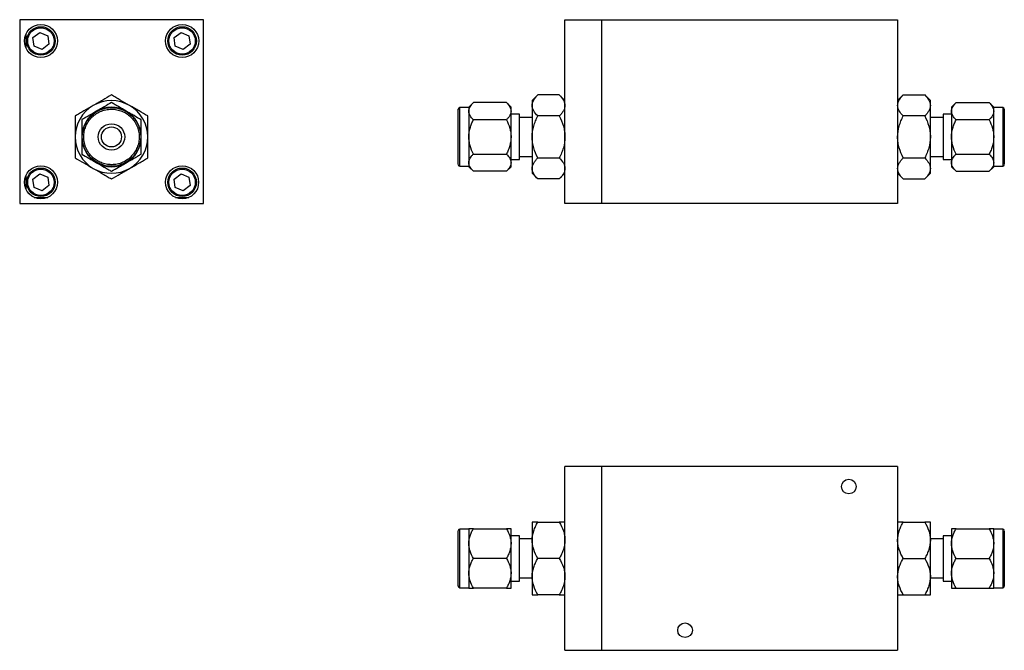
# Model space of a CAD drawing. Header units: inches. Extents: x 3.1 to 13.2, y 2.2 to 9.4.
# Tile 1 of 11: x 3.1 to 7.7, y 2.2 to 5.2. Entities that reach past the tile are written whole.
import ezdxf

# ---------------------------------------------------------------- set-up
doc = ezdxf.new("R2010")
doc.units = ezdxf.units.IN
doc.header["$MEASUREMENT"] = 0

msp = doc.modelspace()

# ---------------------------------------------------------------- linework, layer by layer
at = {"color": 7, "linetype": 'Continuous', "lineweight": 25}
for p, q in [((3.9572, 5.2261), (3.0877, 5.2261)), ((3.0877, 5.2261), (3.0877, 4.3566)), ((3.9572, 4.3566), (3.9572, 5.2261)), ((5.6688, 5.2261), (5.8438, 5.2261)), ((5.6688, 4.3566), (5.6688, 5.2261)), ((5.8438, 4.3566), (5.8438, 5.2261)), ((5.8438, 5.2261), (7.2438, 5.2261)), ((7.2438, 5.2261), (7.2438, 4.3566)), ((3.1161, 5.1559), (3.1161, 5.0953)), ((3.1506, 5.1412), (3.1829, 5.166)), ((3.156, 5.1008), (3.1506, 5.1412)), ((3.1829, 5.166), (3.2205, 5.1504)), ((3.2205, 5.1504), (3.2258, 5.1101)), ((3.8191, 5.1412), (3.8514, 5.166)), ((3.8245, 5.1008), (3.8191, 5.1412)), ((3.8514, 5.166), (3.889, 5.1504)), ((3.889, 5.1504), (3.8943, 5.1101)), ((3.1936, 5.0853), (3.156, 5.1008)), ((3.2258, 5.1101), (3.1936, 5.0853)), ((3.8621, 5.0853), (3.8245, 5.1008)), ((3.8943, 5.1101), (3.8621, 5.0853)), ((5.5404, 4.8701), (5.5138, 4.8435)), ((5.6422, 4.8701), (5.5404, 4.8701)), ((5.6688, 4.8435), (5.6422, 4.8701)), ((7.2704, 4.8701), (7.2438, 4.8435)), ((7.2704, 4.8701), (7.3722, 4.8701)), ((7.3988, 4.8435), (7.3722, 4.8701)), ((5.2138, 4.8104), (5.1713, 4.8104)), ((5.2356, 4.834), (5.2138, 4.8122)), ((5.2138, 4.8122), (5.2138, 4.7934)), ((5.3921, 4.834), (5.2356, 4.834)), ((5.4138, 4.8122), (5.3921, 4.834)), ((5.4138, 4.7934), (5.4138, 4.8122)), ((5.5138, 4.8435), (5.5138, 4.8205)), ((5.5138, 4.8205), (5.5138, 4.6716)), ((7.3988, 4.8205), (7.3988, 4.8435)), ((7.3988, 4.6716), (7.3988, 4.8205)), ((7.5206, 4.834), (7.4988, 4.8122)), ((7.4988, 4.8122), (7.4988, 4.7934)), ((7.5206, 4.834), (7.6771, 4.834)), ((7.6988, 4.8122), (7.6771, 4.834)), ((7.6988, 4.7934), (7.6988, 4.8122)), ((7.7413, 4.8104), (7.6988, 4.8104)), ((5.2138, 4.7934), (5.2138, 4.6716)), ((5.4138, 4.6716), (5.4138, 4.7934)), ((5.4538, 4.779), (5.4138, 4.779)), ((5.4538, 4.6179), (5.4538, 4.779)), ((5.5138, 4.7636), (5.4538, 4.7636)), ((5.6422, 4.7708), (5.5404, 4.7708)), ((7.3722, 4.7708), (7.2704, 4.7708)), ((7.4588, 4.7636), (7.3988, 4.7636)), ((7.4988, 4.779), (7.4588, 4.779)), ((7.4588, 4.779), (7.4588, 4.7253)), ((7.4988, 4.7934), (7.4988, 4.6716)), ((7.6988, 4.6716), (7.6988, 4.7934)), ((5.3921, 4.7528), (5.2356, 4.7528)), ((7.4588, 4.7253), (7.4588, 4.5643)), ((7.6771, 4.7528), (7.5206, 4.7528)), ((5.2138, 4.6716), (5.2138, 4.5498)), ((5.4138, 4.5498), (5.4138, 4.6716)), ((5.5138, 4.6716), (5.5138, 4.5228)), ((7.3988, 4.5228), (7.3988, 4.6716)), ((7.4988, 4.6716), (7.4988, 4.5498)), ((7.6988, 4.5498), (7.6988, 4.6716)), ((5.4538, 4.5643), (5.4538, 4.6179)), ((5.2356, 4.5904), (5.3921, 4.5904)), ((5.4538, 4.5796), (5.5138, 4.5796)), ((5.5404, 4.5724), (5.6422, 4.5724)), ((7.2704, 4.5724), (7.3722, 4.5724)), ((7.3988, 4.5796), (7.4588, 4.5796)), ((7.5206, 4.5904), (7.6771, 4.5904)), ((5.1713, 4.5329), (5.2138, 4.5329)), ((5.2138, 4.5498), (5.2138, 4.531)), ((5.2138, 4.531), (5.2356, 4.5092)), ((5.3921, 4.5092), (5.4138, 4.531)), ((5.4138, 4.5643), (5.4538, 4.5643)), ((5.4138, 4.531), (5.4138, 4.5498)), ((5.5138, 4.5228), (5.5138, 4.4997)), ((7.3988, 4.4997), (7.3988, 4.5228)), ((7.4588, 4.5643), (7.4988, 4.5643)), ((7.4988, 4.5498), (7.4988, 4.531)), ((7.4988, 4.531), (7.5206, 4.5092)), ((7.6771, 4.5092), (7.6988, 4.531)), ((7.6988, 4.531), (7.6988, 4.5498)), ((7.6988, 4.5329), (7.7413, 4.5329)), ((3.1161, 4.4874), (3.1161, 4.4268)), ((3.1506, 4.4727), (3.1829, 4.4975)), ((3.1829, 4.4975), (3.2205, 4.4819)), ((3.2205, 4.4819), (3.2258, 4.4416)), ((3.8191, 4.4727), (3.8514, 4.4975)), ((3.8514, 4.4975), (3.889, 4.4819)), ((3.889, 4.4819), (3.8943, 4.4416)), ((5.3921, 4.5092), (5.2356, 4.5092)), ((5.5138, 4.4997), (5.5404, 4.4732)), ((5.6422, 4.4732), (5.6688, 4.4997)), ((7.2438, 4.4997), (7.2704, 4.4732)), ((7.3722, 4.4732), (7.3988, 4.4997)), ((7.5206, 4.5092), (7.6771, 4.5092)), ((3.156, 4.4323), (3.1506, 4.4727)), ((3.1936, 4.4168), (3.156, 4.4323)), ((3.2258, 4.4416), (3.1936, 4.4168)), ((3.8245, 4.4323), (3.8191, 4.4727)), ((3.8621, 4.4168), (3.8245, 4.4323)), ((3.8943, 4.4416), (3.8621, 4.4168)), ((5.6422, 4.4732), (5.5404, 4.4732)), ((7.2704, 4.4732), (7.3722, 4.4732)), ((3.1563, 4.3857), (3.2202, 4.3857)), ((3.8248, 4.3857), (3.8887, 4.3857)), ((3.0877, 4.3566), (3.9572, 4.3566)), ((5.8438, 4.3566), (5.6688, 4.3566)), ((7.2438, 4.3566), (5.8438, 4.3566)), ((5.8438, 3.1132), (5.6688, 3.1132)), ((5.6688, 2.2437), (5.6688, 3.1132)), ((5.8438, 2.2437), (5.8438, 3.1132)), ((7.2438, 3.1132), (5.8438, 3.1132)), ((7.2438, 3.1132), (7.2438, 2.2437)), ((5.5138, 2.8501), (5.5138, 2.7642)), ((5.5404, 2.8501), (5.6422, 2.8501)), ((7.2704, 2.8501), (7.3722, 2.8501)), ((7.3988, 2.7642), (7.3988, 2.8501)), ((5.2138, 2.817), (5.1713, 2.817)), ((5.2138, 2.8189), (5.2138, 2.7485)), ((5.2356, 2.8189), (5.3921, 2.8189)), ((5.4138, 2.7485), (5.4138, 2.8189)), ((7.4988, 2.8189), (7.4988, 2.7485)), ((7.5206, 2.8189), (7.6771, 2.8189)), ((7.6988, 2.7485), (7.6988, 2.8189)), ((7.7413, 2.817), (7.6988, 2.817)), ((5.4538, 2.7856), (5.4138, 2.7856)), ((5.4538, 2.7712), (5.4538, 2.7856)), ((5.4538, 2.5709), (5.4538, 2.7712)), ((5.5138, 2.7702), (5.4538, 2.7702)), ((5.5138, 2.7642), (5.5138, 2.5923)), ((7.4588, 2.7702), (7.3988, 2.7702)), ((7.3988, 2.5923), (7.3988, 2.7642)), ((7.4988, 2.7856), (7.4588, 2.7856)), ((7.4588, 2.7856), (7.4588, 2.5709)), ((5.2138, 2.7485), (5.2138, 2.6079)), ((5.4138, 2.6079), (5.4138, 2.7485)), ((7.4988, 2.7485), (7.4988, 2.6079)), ((7.6988, 2.6079), (7.6988, 2.7485)), ((5.3921, 2.6782), (5.2356, 2.6782)), ((5.6422, 2.6782), (5.5404, 2.6782)), ((7.2704, 2.6782), (7.3722, 2.6782)), ((7.5206, 2.6782), (7.6771, 2.6782)), ((5.2138, 2.6079), (5.2138, 2.5376)), ((5.4138, 2.5376), (5.4138, 2.6079)), ((5.4138, 2.5709), (5.4538, 2.5709)), ((5.4538, 2.5862), (5.5138, 2.5862)), ((5.5138, 2.5923), (5.5138, 2.5064)), ((7.3988, 2.5064), (7.3988, 2.5923)), ((7.3988, 2.5862), (7.4588, 2.5862)), ((7.4588, 2.5709), (7.4988, 2.5709)), ((7.4988, 2.6079), (7.4988, 2.5376)), ((7.6988, 2.5376), (7.6988, 2.6079)), ((5.1713, 2.5395), (5.2138, 2.5395)), ((5.3921, 2.5376), (5.2356, 2.5376)), ((7.5206, 2.5376), (7.6771, 2.5376)), ((7.6988, 2.5395), (7.7413, 2.5395)), ((5.6422, 2.5064), (5.5404, 2.5064)), ((7.2704, 2.5064), (7.3722, 2.5064)), ((5.6688, 2.2437), (5.8438, 2.2437)), ((5.8438, 2.2437), (7.2438, 2.2437))]:
    msp.add_line(p, q, dxfattribs=at)
at = {"color": 8, "linetype": 'Continuous', "lineweight": 25}
for p, q in [((5.1713, 4.6022), (5.1713, 4.8104)), ((7.7413, 4.8104), (7.7413, 4.741)), ((7.7413, 4.741), (7.7413, 4.5329)), ((5.1713, 4.5329), (5.1713, 4.6022)), ((5.1713, 2.7984), (5.1713, 2.817)), ((5.1713, 2.5395), (5.1713, 2.7984)), ((7.7413, 2.817), (7.7413, 2.5395))]:
    msp.add_line(p, q, dxfattribs=at)
at = {"color": 7, "linetype": 'Continuous', "lineweight": 25}
for centre, radius in [((3.1882, 5.1256), 0.0783), ((3.1882, 5.1256), 0.0675), ((3.1882, 5.1256), 0.0625), ((3.8567, 5.1256), 0.0783), ((3.8567, 5.1256), 0.0675), ((3.8567, 5.1256), 0.0625), ((3.5222, 4.6716), 0.1388), ((3.5222, 4.6716), 0.0625), ((3.5222, 4.6716), 0.0475), ((3.1882, 4.4571), 0.0782), ((3.1882, 4.4571), 0.0675), ((3.8567, 4.4571), 0.0782), ((3.8567, 4.4571), 0.0675), ((3.1882, 4.4571), 0.0625), ((3.8567, 4.4571), 0.0625), ((7.0128, 3.0182), 0.0347), ((6.2373, 2.3387), 0.0347)]:
    msp.add_circle(centre, radius, dxfattribs=at)
for centre, radius, start, end in [((3.5222, 4.6716), 0.1719, 120, 180), ((3.5222, 4.6716), 0.1719, 60, 120), ((3.5222, 4.6716), 0.1406, 60, 120), ((3.5222, 4.6716), 0.1719, 0, 60), ((5.1713, 4.8029), 0.0075, 90, 180), ((7.7413, 4.8029), 0.0075, 0, 90), ((3.5222, 4.6716), 0.1406, 120, 180), ((3.5222, 4.6716), 0.1406, 0, 60), ((3.5222, 4.6716), 0.1719, 180, 240), ((3.5222, 4.6716), 0.1406, 180, 240), ((3.5222, 4.6716), 0.1406, 300, 0), ((3.5222, 4.6716), 0.1719, 300, 0), ((3.5222, 4.6716), 0.1719, 240, 300), ((3.5222, 4.6716), 0.1406, 240, 300), ((5.1713, 4.5404), 0.0075, 180, 270), ((7.7413, 4.5404), 0.0075, 270, 0), ((5.1713, 2.8095), 0.0075, 90, 180), ((7.7413, 2.8095), 0.0075, 0, 90), ((5.1713, 2.547), 0.0075, 180, 270), ((7.7413, 2.547), 0.0075, 270, 0)]:
    msp.add_arc(centre, radius, start, end, dxfattribs=at)
for points, knots in [([(3.5222, 4.8701), (3.5088, 4.8623), (3.495, 4.8544), (3.4736, 4.842), (3.4663, 4.8378), (3.4515, 4.8292), (3.4439, 4.8249), (3.4363, 4.8205)], [0, 0, 0, 0, 0.5, 0.5, 0.75, 0.75, 1, 1, 1, 1]), ([(3.6082, 4.8205), (3.5931, 4.8292), (3.5784, 4.8377), (3.5568, 4.8501), (3.5497, 4.8542), (3.5358, 4.8623), (3.529, 4.8662), (3.5222, 4.8701)], [0, 0, 0, 0, 0.5, 0.5, 0.75, 0.75, 1, 1, 1, 1]), ([(5.5138, 4.8205), (5.5138, 4.8292), (5.5165, 4.8377), (5.5236, 4.8501), (5.5265, 4.8542), (5.5329, 4.8623), (5.5365, 4.8662), (5.5404, 4.8701)], [0, 0, 0, 0, 0.5, 0.5, 0.75, 0.75, 1, 1, 1, 1]), ([(5.6422, 4.8701), (5.65, 4.8623), (5.6566, 4.8544), (5.6637, 4.842), (5.6656, 4.8378), (5.6681, 4.8292), (5.6688, 4.8249), (5.6688, 4.8205)], [0, 0, 0, 0, 0.5, 0.5, 0.75, 0.75, 1, 1, 1, 1]), ([(7.2438, 4.8205), (7.2438, 4.8292), (7.2465, 4.8377), (7.2536, 4.8501), (7.2565, 4.8542), (7.2629, 4.8623), (7.2665, 4.8662), (7.2704, 4.8701)], [0, 0, 0, 0, 0.5, 0.5, 0.75, 0.75, 1, 1, 1, 1]), ([(7.3722, 4.8701), (7.38, 4.8623), (7.3866, 4.8544), (7.3937, 4.842), (7.3956, 4.8378), (7.3981, 4.8292), (7.3988, 4.8249), (7.3988, 4.8205)], [0, 0, 0, 0, 0.5, 0.5, 0.75, 0.75, 1, 1, 1, 1]), ([(3.4363, 4.8205), (3.4212, 4.8118), (3.4065, 4.8033), (3.3849, 4.7908), (3.3778, 4.7867), (3.3639, 4.7787), (3.3571, 4.7747), (3.3504, 4.7708)], [0, 0, 0, 0, 0.5, 0.5, 0.75, 0.75, 1, 1, 1, 1]), ([(3.6359, 4.606), (3.6399, 4.6129), (3.6468, 4.628), (3.653, 4.6527), (3.6542, 4.6791), (3.6499, 4.7058), (3.6403, 4.7311), (3.626, 4.7534), (3.6083, 4.7717), (3.5882, 4.7859), (3.5659, 4.7962), (3.5412, 4.8024), (3.5147, 4.8036), (3.488, 4.7993), (3.4628, 4.7896), (3.4404, 4.7754), (3.4221, 4.7577), (3.4079, 4.7376), (3.3976, 4.7153), (3.3915, 4.6906), (3.3903, 4.6641), (3.3945, 4.6374), (3.4042, 4.6121), (3.4185, 4.5898), (3.4361, 4.5715), (3.4562, 4.5573), (3.4786, 4.547), (3.5033, 4.5409), (3.5297, 4.5397), (3.5564, 4.5439), (3.5817, 4.5536), (3.604, 4.5679), (3.6223, 4.5855), (3.6319, 4.5991), (3.6359, 4.606)], [0, 0, 0, 0, 0.029129, 0.060003, 0.09216, 0.125, 0.15784, 0.189997, 0.220871, 0.25, 0.279129, 0.310003, 0.34216, 0.375, 0.40784, 0.439997, 0.470871, 0.5, 0.529129, 0.560003, 0.59216, 0.625, 0.65784, 0.689997, 0.720871, 0.75, 0.779129, 0.810003, 0.84216, 0.875, 0.90784, 0.939997, 0.970871, 1, 1, 1, 1]), ([(3.5222, 4.834), (3.5112, 4.8276), (3.4999, 4.8211), (3.4824, 4.811), (3.4765, 4.8076), (3.4644, 4.8006), (3.4581, 4.797), (3.4519, 4.7934)], [0, 0, 0, 0, 0.5, 0.5, 0.75, 0.75, 1, 1, 1, 1]), ([(3.5925, 4.7934), (3.5802, 4.8005), (3.5682, 4.8075), (3.5505, 4.8177), (3.5447, 4.821), (3.5333, 4.8276), (3.5277, 4.8308), (3.5222, 4.834)], [0, 0, 0, 0, 0.5, 0.5, 0.75, 0.75, 1, 1, 1, 1]), ([(3.6941, 4.7708), (3.6806, 4.7786), (3.6669, 4.7866), (3.6455, 4.7989), (3.6382, 4.8031), (3.6234, 4.8117), (3.6158, 4.8161), (3.6082, 4.8205)], [0, 0, 0, 0, 0.5, 0.5, 0.75, 0.75, 1, 1, 1, 1]), ([(5.1638, 4.606), (5.1638, 4.6131), (5.1638, 4.6279), (5.1638, 4.6527), (5.1638, 4.6791), (5.1638, 4.7058), (5.1638, 4.7311), (5.1638, 4.7534), (5.1638, 4.7717), (5.1638, 4.7859), (5.1638, 4.7961), (5.1638, 4.8021), (5.1638, 4.8023), (5.1638, 4.8023)], [0, 0, 0, 0, 0.087383, 0.18, 0.276468, 0.374982, 0.473497, 0.569964, 0.662582, 0.749964, 0.837347, 0.929964, 1, 1, 1, 1]), ([(5.2138, 4.7934), (5.2138, 4.8005), (5.216, 4.8075), (5.2218, 4.8177), (5.2242, 4.821), (5.2295, 4.8276), (5.2324, 4.8308), (5.2356, 4.834)], [0, 0, 0, 0, 0.5, 0.5, 0.75, 0.75, 1, 1, 1, 1]), ([(5.3921, 4.834), (5.3984, 4.8276), (5.4038, 4.8211), (5.4096, 4.811), (5.4112, 4.8076), (5.4133, 4.8006), (5.4138, 4.797), (5.4138, 4.7934)], [0, 0, 0, 0, 0.5, 0.5, 0.75, 0.75, 1, 1, 1, 1]), ([(5.5404, 4.7708), (5.5326, 4.7786), (5.526, 4.7866), (5.519, 4.7989), (5.5171, 4.8031), (5.5145, 4.8117), (5.5138, 4.8161), (5.5138, 4.8205)], [0, 0, 0, 0, 0.5, 0.5, 0.75, 0.75, 1, 1, 1, 1]), ([(5.6688, 4.8205), (5.6688, 4.8118), (5.6661, 4.8033), (5.6591, 4.7908), (5.6562, 4.7867), (5.6497, 4.7787), (5.6461, 4.7747), (5.6422, 4.7708)], [0, 0, 0, 0, 0.5, 0.5, 0.75, 0.75, 1, 1, 1, 1]), ([(7.2704, 4.7708), (7.2626, 4.7786), (7.256, 4.7866), (7.249, 4.7989), (7.2471, 4.8031), (7.2445, 4.8117), (7.2438, 4.8161), (7.2438, 4.8205)], [0, 0, 0, 0, 0.5, 0.5, 0.75, 0.75, 1, 1, 1, 1]), ([(7.3988, 4.8205), (7.3988, 4.8118), (7.3961, 4.8033), (7.3891, 4.7908), (7.3862, 4.7867), (7.3797, 4.7787), (7.3761, 4.7747), (7.3722, 4.7708)], [0, 0, 0, 0, 0.5, 0.5, 0.75, 0.75, 1, 1, 1, 1]), ([(7.4988, 4.7934), (7.4988, 4.8005), (7.501, 4.8075), (7.5068, 4.8177), (7.5092, 4.821), (7.5145, 4.8276), (7.5174, 4.8308), (7.5206, 4.834)], [0, 0, 0, 0, 0.5, 0.5, 0.75, 0.75, 1, 1, 1, 1]), ([(7.6771, 4.834), (7.6834, 4.8276), (7.6888, 4.8211), (7.6946, 4.811), (7.6962, 4.8076), (7.6983, 4.8006), (7.6988, 4.797), (7.6988, 4.7934)], [0, 0, 0, 0, 0.5, 0.5, 0.75, 0.75, 1, 1, 1, 1]), ([(7.7488, 4.8023), (7.7488, 4.8025), (7.7488, 4.8032), (7.7488, 4.799), (7.7488, 4.7897), (7.7488, 4.7753), (7.7488, 4.7578), (7.7488, 4.744), (7.7488, 4.7372)], [0, 0, 0, 0, 0.052871, 0.249929, 0.446986, 0.639949, 0.825209, 1, 1, 1, 1]), ([(3.3504, 4.7708), (3.3504, 4.7553), (3.3504, 4.7394), (3.3504, 4.7147), (3.3504, 4.7063), (3.3504, 4.6892), (3.3504, 4.6804), (3.3504, 4.6716)], [0, 0, 0, 0, 0.5, 0.5, 0.75, 0.75, 1, 1, 1, 1]), ([(3.4519, 4.7934), (3.4396, 4.7863), (3.4276, 4.7793), (3.4099, 4.7691), (3.4041, 4.7658), (3.3927, 4.7592), (3.3871, 4.756), (3.3816, 4.7528)], [0, 0, 0, 0, 0.5, 0.5, 0.75, 0.75, 1, 1, 1, 1]), ([(3.6629, 4.7528), (3.6518, 4.7592), (3.6406, 4.7657), (3.6231, 4.7758), (3.6171, 4.7792), (3.605, 4.7862), (3.5988, 4.7898), (3.5925, 4.7934)], [0, 0, 0, 0, 0.5, 0.5, 0.75, 0.75, 1, 1, 1, 1]), ([(3.6941, 4.6716), (3.6941, 4.689), (3.6941, 4.706), (3.6941, 4.7309), (3.6941, 4.7391), (3.6941, 4.7552), (3.6941, 4.7631), (3.6941, 4.7708)], [0, 0, 0, 0, 0.5, 0.5, 0.75, 0.75, 1, 1, 1, 1]), ([(5.2356, 4.7528), (5.2292, 4.7592), (5.2238, 4.7657), (5.218, 4.7758), (5.2165, 4.7792), (5.2144, 4.7862), (5.2138, 4.7898), (5.2138, 4.7934)], [0, 0, 0, 0, 0.5, 0.5, 0.75, 0.75, 1, 1, 1, 1]), ([(5.4138, 4.7934), (5.4138, 4.7863), (5.4116, 4.7793), (5.4058, 4.7691), (5.4035, 4.7658), (5.3982, 4.7592), (5.3953, 4.756), (5.3921, 4.7528)], [0, 0, 0, 0, 0.5, 0.5, 0.75, 0.75, 1, 1, 1, 1]), ([(5.5138, 4.6716), (5.5138, 4.689), (5.5165, 4.706), (5.5236, 4.7309), (5.5265, 4.7391), (5.5329, 4.7552), (5.5365, 4.7631), (5.5404, 4.7708)], [0, 0, 0, 0, 0.5, 0.5, 0.75, 0.75, 1, 1, 1, 1]), ([(5.6422, 4.7708), (5.65, 4.7553), (5.6566, 4.7394), (5.6637, 4.7147), (5.6656, 4.7063), (5.6681, 4.6892), (5.6688, 4.6804), (5.6688, 4.6716)], [0, 0, 0, 0, 0.5, 0.5, 0.75, 0.75, 1, 1, 1, 1]), ([(7.2438, 4.6716), (7.2438, 4.689), (7.2465, 4.706), (7.2536, 4.7309), (7.2565, 4.7391), (7.2629, 4.7552), (7.2665, 4.7631), (7.2704, 4.7708)], [0, 0, 0, 0, 0.5, 0.5, 0.75, 0.75, 1, 1, 1, 1]), ([(7.3722, 4.7708), (7.38, 4.7553), (7.3866, 4.7394), (7.3937, 4.7147), (7.3956, 4.7063), (7.3981, 4.6892), (7.3988, 4.6804), (7.3988, 4.6716)], [0, 0, 0, 0, 0.5, 0.5, 0.75, 0.75, 1, 1, 1, 1]), ([(7.5206, 4.7528), (7.5142, 4.7592), (7.5088, 4.7657), (7.503, 4.7758), (7.5015, 4.7792), (7.4994, 4.7862), (7.4988, 4.7898), (7.4988, 4.7934)], [0, 0, 0, 0, 0.5, 0.5, 0.75, 0.75, 1, 1, 1, 1]), ([(7.6988, 4.7934), (7.6988, 4.7863), (7.6966, 4.7793), (7.6908, 4.7691), (7.6885, 4.7658), (7.6832, 4.7592), (7.6803, 4.756), (7.6771, 4.7528)], [0, 0, 0, 0, 0.5, 0.5, 0.75, 0.75, 1, 1, 1, 1]), ([(3.3816, 4.7528), (3.3816, 4.7401), (3.3816, 4.7271), (3.3816, 4.7069), (3.3816, 4.7), (3.3816, 4.686), (3.3816, 4.6788), (3.3816, 4.6716)], [0, 0, 0, 0, 0.5, 0.5, 0.75, 0.75, 1, 1, 1, 1]), ([(3.6629, 4.6716), (3.6629, 4.6859), (3.6629, 4.6997), (3.6629, 4.7201), (3.6629, 4.7269), (3.6629, 4.74), (3.6629, 4.7465), (3.6629, 4.7528)], [0, 0, 0, 0, 0.5, 0.5, 0.75, 0.75, 1, 1, 1, 1]), ([(5.2138, 4.6716), (5.2138, 4.6859), (5.216, 4.6997), (5.2218, 4.7201), (5.2242, 4.7269), (5.2295, 4.74), (5.2324, 4.7465), (5.2356, 4.7528)], [0, 0, 0, 0, 0.5, 0.5, 0.75, 0.75, 1, 1, 1, 1]), ([(5.3921, 4.7528), (5.3984, 4.7401), (5.4038, 4.7271), (5.4096, 4.7069), (5.4112, 4.7), (5.4133, 4.686), (5.4138, 4.6788), (5.4138, 4.6716)], [0, 0, 0, 0, 0.5, 0.5, 0.75, 0.75, 1, 1, 1, 1]), ([(7.4988, 4.6716), (7.4988, 4.6859), (7.501, 4.6997), (7.5068, 4.7201), (7.5092, 4.7269), (7.5145, 4.74), (7.5174, 4.7465), (7.5206, 4.7528)], [0, 0, 0, 0, 0.5, 0.5, 0.75, 0.75, 1, 1, 1, 1]), ([(7.6771, 4.7528), (7.6834, 4.7401), (7.6888, 4.7271), (7.6946, 4.7069), (7.6962, 4.7), (7.6983, 4.686), (7.6988, 4.6788), (7.6988, 4.6716)], [0, 0, 0, 0, 0.5, 0.5, 0.75, 0.75, 1, 1, 1, 1]), ([(7.7488, 4.7372), (7.7488, 4.7301), (7.7488, 4.7154), (7.7488, 4.6905), (7.7488, 4.6641), (7.7488, 4.6374), (7.7488, 4.6121), (7.7488, 4.5898), (7.7488, 4.5715), (7.7488, 4.5573), (7.7488, 4.5471), (7.7488, 4.5411), (7.7488, 4.541), (7.7488, 4.5409)], [0, 0, 0, 0, 0.0873829, 0.18, 0.2764675, 0.3749822, 0.473497, 0.5699645, 0.6625816, 0.7499645, 0.8373473, 0.9299644, 1, 1, 1, 1]), ([(3.3504, 4.6716), (3.3504, 4.6542), (3.3504, 4.6372), (3.3504, 4.6123), (3.3504, 4.6041), (3.3504, 4.588), (3.3504, 4.5801), (3.3504, 4.5724)], [0, 0, 0, 0, 0.5, 0.5, 0.75, 0.75, 1, 1, 1, 1]), ([(3.3816, 4.6716), (3.3816, 4.6574), (3.3816, 4.6435), (3.3816, 4.6231), (3.3816, 4.6164), (3.3816, 4.6032), (3.3816, 4.5968), (3.3816, 4.5904)], [0, 0, 0, 0, 0.5, 0.5, 0.75, 0.75, 1, 1, 1, 1]), ([(3.6629, 4.5904), (3.6629, 4.6031), (3.6629, 4.6162), (3.6629, 4.6364), (3.6629, 4.6432), (3.6629, 4.6572), (3.6629, 4.6644), (3.6629, 4.6716)], [0, 0, 0, 0, 0.5, 0.5, 0.75, 0.75, 1, 1, 1, 1]), ([(3.6941, 4.5724), (3.6941, 4.5879), (3.6941, 4.6038), (3.6941, 4.6285), (3.6941, 4.6369), (3.6941, 4.654), (3.6941, 4.6628), (3.6941, 4.6716)], [0, 0, 0, 0, 0.5, 0.5, 0.75, 0.75, 1, 1, 1, 1]), ([(5.2356, 4.5904), (5.2292, 4.6031), (5.2238, 4.6162), (5.218, 4.6364), (5.2165, 4.6432), (5.2144, 4.6572), (5.2138, 4.6644), (5.2138, 4.6716)], [0, 0, 0, 0, 0.5, 0.5, 0.75, 0.75, 1, 1, 1, 1]), ([(5.4138, 4.6716), (5.4138, 4.6574), (5.4116, 4.6435), (5.4058, 4.6231), (5.4035, 4.6164), (5.3982, 4.6032), (5.3953, 4.5968), (5.3921, 4.5904)], [0, 0, 0, 0, 0.5, 0.5, 0.75, 0.75, 1, 1, 1, 1]), ([(5.5404, 4.5724), (5.5326, 4.5879), (5.526, 4.6038), (5.519, 4.6285), (5.5171, 4.6369), (5.5145, 4.654), (5.5138, 4.6628), (5.5138, 4.6716)], [0, 0, 0, 0, 0.5, 0.5, 0.75, 0.75, 1, 1, 1, 1]), ([(5.6688, 4.6716), (5.6688, 4.6542), (5.6661, 4.6372), (5.6591, 4.6123), (5.6562, 4.6041), (5.6497, 4.588), (5.6461, 4.5801), (5.6422, 4.5724)], [0, 0, 0, 0, 0.5, 0.5, 0.75, 0.75, 1, 1, 1, 1]), ([(7.2704, 4.5724), (7.2626, 4.5879), (7.256, 4.6038), (7.249, 4.6285), (7.2471, 4.6369), (7.2445, 4.654), (7.2438, 4.6628), (7.2438, 4.6716)], [0, 0, 0, 0, 0.5, 0.5, 0.75, 0.75, 1, 1, 1, 1]), ([(7.3988, 4.6716), (7.3988, 4.6542), (7.3961, 4.6372), (7.3891, 4.6123), (7.3862, 4.6041), (7.3797, 4.588), (7.3761, 4.5801), (7.3722, 4.5724)], [0, 0, 0, 0, 0.5, 0.5, 0.75, 0.75, 1, 1, 1, 1]), ([(7.5206, 4.5904), (7.5142, 4.6031), (7.5088, 4.6162), (7.503, 4.6364), (7.5015, 4.6432), (7.4994, 4.6572), (7.4988, 4.6644), (7.4988, 4.6716)], [0, 0, 0, 0, 0.5, 0.5, 0.75, 0.75, 1, 1, 1, 1]), ([(7.6988, 4.6716), (7.6988, 4.6574), (7.6966, 4.6435), (7.6908, 4.6231), (7.6885, 4.6164), (7.6832, 4.6032), (7.6803, 4.5968), (7.6771, 4.5904)], [0, 0, 0, 0, 0.5, 0.5, 0.75, 0.75, 1, 1, 1, 1]), ([(3.3504, 4.5724), (3.3638, 4.5646), (3.3776, 4.5567), (3.399, 4.5443), (3.4063, 4.5401), (3.4211, 4.5316), (3.4287, 4.5272), (3.4363, 4.5228)], [0, 0, 0, 0, 0.5, 0.5, 0.75, 0.75, 1, 1, 1, 1]), ([(3.3816, 4.5904), (3.3926, 4.5841), (3.4039, 4.5776), (3.4214, 4.5674), (3.4273, 4.564), (3.4395, 4.557), (3.4457, 4.5534), (3.4519, 4.5498)], [0, 0, 0, 0, 0.5, 0.5, 0.75, 0.75, 1, 1, 1, 1]), ([(3.5925, 4.5498), (3.6049, 4.557), (3.6169, 4.5639), (3.6346, 4.5741), (3.6404, 4.5775), (3.6518, 4.584), (3.6574, 4.5872), (3.6629, 4.5904)], [0, 0, 0, 0, 0.5, 0.5, 0.75, 0.75, 1, 1, 1, 1]), ([(3.6082, 4.5228), (3.6233, 4.5315), (3.6379, 4.54), (3.6595, 4.5524), (3.6666, 4.5565), (3.6806, 4.5646), (3.6874, 4.5685), (3.6941, 4.5724)], [0, 0, 0, 0, 0.5, 0.5, 0.75, 0.75, 1, 1, 1, 1]), ([(5.1638, 4.5409), (5.1638, 4.5407), (5.1638, 4.54), (5.1638, 4.5442), (5.1638, 4.5535), (5.1638, 4.5679), (5.1638, 4.5854), (5.1638, 4.5993), (5.1638, 4.606)], [0, 0, 0, 0, 0.052871, 0.249929, 0.446986, 0.639949, 0.825209, 1, 1, 1, 1]), ([(5.2138, 4.5498), (5.2138, 4.557), (5.216, 4.5639), (5.2218, 4.5741), (5.2242, 4.5775), (5.2295, 4.584), (5.2324, 4.5872), (5.2356, 4.5904)], [0, 0, 0, 0, 0.5, 0.5, 0.75, 0.75, 1, 1, 1, 1]), ([(5.3921, 4.5904), (5.3984, 4.5841), (5.4038, 4.5776), (5.4096, 4.5674), (5.4112, 4.564), (5.4133, 4.557), (5.4138, 4.5534), (5.4138, 4.5498)], [0, 0, 0, 0, 0.5, 0.5, 0.75, 0.75, 1, 1, 1, 1]), ([(5.5138, 4.5228), (5.5138, 4.5315), (5.5165, 4.54), (5.5236, 4.5524), (5.5265, 4.5565), (5.5329, 4.5646), (5.5365, 4.5685), (5.5404, 4.5724)], [0, 0, 0, 0, 0.5, 0.5, 0.75, 0.75, 1, 1, 1, 1]), ([(5.6422, 4.5724), (5.65, 4.5646), (5.6566, 4.5567), (5.6637, 4.5443), (5.6656, 4.5401), (5.6681, 4.5316), (5.6688, 4.5272), (5.6688, 4.5228)], [0, 0, 0, 0, 0.5, 0.5, 0.75, 0.75, 1, 1, 1, 1]), ([(7.2438, 4.5228), (7.2438, 4.5315), (7.2465, 4.54), (7.2536, 4.5524), (7.2565, 4.5565), (7.2629, 4.5646), (7.2665, 4.5685), (7.2704, 4.5724)], [0, 0, 0, 0, 0.5, 0.5, 0.75, 0.75, 1, 1, 1, 1]), ([(7.3722, 4.5724), (7.38, 4.5646), (7.3866, 4.5567), (7.3937, 4.5443), (7.3956, 4.5401), (7.3981, 4.5316), (7.3988, 4.5272), (7.3988, 4.5228)], [0, 0, 0, 0, 0.5, 0.5, 0.75, 0.75, 1, 1, 1, 1]), ([(7.4988, 4.5498), (7.4988, 4.557), (7.501, 4.5639), (7.5068, 4.5741), (7.5092, 4.5775), (7.5145, 4.584), (7.5174, 4.5872), (7.5206, 4.5904)], [0, 0, 0, 0, 0.5, 0.5, 0.75, 0.75, 1, 1, 1, 1]), ([(7.6771, 4.5904), (7.6834, 4.5841), (7.6888, 4.5776), (7.6946, 4.5674), (7.6962, 4.564), (7.6983, 4.557), (7.6988, 4.5534), (7.6988, 4.5498)], [0, 0, 0, 0, 0.5, 0.5, 0.75, 0.75, 1, 1, 1, 1]), ([(3.4363, 4.5228), (3.4514, 4.5141), (3.4661, 4.5056), (3.4876, 4.4931), (3.4948, 4.489), (3.5087, 4.481), (3.5155, 4.477), (3.5222, 4.4732)], [0, 0, 0, 0, 0.5, 0.5, 0.75, 0.75, 1, 1, 1, 1]), ([(3.4519, 4.5498), (3.4643, 4.5427), (3.4763, 4.5358), (3.4939, 4.5256), (3.4998, 4.5222), (3.5111, 4.5156), (3.5167, 4.5124), (3.5222, 4.5092)], [0, 0, 0, 0, 0.5, 0.5, 0.75, 0.75, 1, 1, 1, 1]), ([(3.5222, 4.5092), (3.5332, 4.5156), (3.5445, 4.5221), (3.562, 4.5322), (3.568, 4.5356), (3.5801, 4.5426), (3.5863, 4.5462), (3.5925, 4.5498)], [0, 0, 0, 0, 0.5, 0.5, 0.75, 0.75, 1, 1, 1, 1]), ([(3.5222, 4.4732), (3.5357, 4.4809), (3.5495, 4.4889), (3.5709, 4.5012), (3.5781, 4.5054), (3.593, 4.514), (3.6006, 4.5184), (3.6082, 4.5228)], [0, 0, 0, 0, 0.5, 0.5, 0.75, 0.75, 1, 1, 1, 1]), ([(5.2356, 4.5092), (5.2292, 4.5156), (5.2238, 4.5221), (5.218, 4.5322), (5.2165, 4.5356), (5.2144, 4.5426), (5.2138, 4.5462), (5.2138, 4.5498)], [0, 0, 0, 0, 0.5, 0.5, 0.75, 0.75, 1, 1, 1, 1]), ([(5.4138, 4.5498), (5.4138, 4.5427), (5.4116, 4.5358), (5.4058, 4.5256), (5.4035, 4.5222), (5.3982, 4.5156), (5.3953, 4.5124), (5.3921, 4.5092)], [0, 0, 0, 0, 0.5, 0.5, 0.75, 0.75, 1, 1, 1, 1]), ([(5.5404, 4.4732), (5.5326, 4.4809), (5.526, 4.4889), (5.519, 4.5012), (5.5171, 4.5054), (5.5145, 4.514), (5.5138, 4.5184), (5.5138, 4.5228)], [0, 0, 0, 0, 0.5, 0.5, 0.75, 0.75, 1, 1, 1, 1]), ([(5.6688, 4.5228), (5.6688, 4.5141), (5.6661, 4.5056), (5.6591, 4.4931), (5.6562, 4.489), (5.6497, 4.481), (5.6461, 4.477), (5.6422, 4.4732)], [0, 0, 0, 0, 0.5, 0.5, 0.75, 0.75, 1, 1, 1, 1]), ([(7.2704, 4.4732), (7.2626, 4.4809), (7.256, 4.4889), (7.249, 4.5012), (7.2471, 4.5054), (7.2445, 4.514), (7.2438, 4.5184), (7.2438, 4.5228)], [0, 0, 0, 0, 0.5, 0.5, 0.75, 0.75, 1, 1, 1, 1]), ([(7.3988, 4.5228), (7.3988, 4.5141), (7.3961, 4.5056), (7.3891, 4.4931), (7.3862, 4.489), (7.3797, 4.481), (7.3761, 4.477), (7.3722, 4.4732)], [0, 0, 0, 0, 0.5, 0.5, 0.75, 0.75, 1, 1, 1, 1]), ([(7.5206, 4.5092), (7.5142, 4.5156), (7.5088, 4.5221), (7.503, 4.5322), (7.5015, 4.5356), (7.4994, 4.5426), (7.4988, 4.5462), (7.4988, 4.5498)], [0, 0, 0, 0, 0.5, 0.5, 0.75, 0.75, 1, 1, 1, 1]), ([(7.6988, 4.5498), (7.6988, 4.5427), (7.6966, 4.5358), (7.6908, 4.5256), (7.6885, 4.5222), (7.6832, 4.5156), (7.6803, 4.5124), (7.6771, 4.5092)], [0, 0, 0, 0, 0.5, 0.5, 0.75, 0.75, 1, 1, 1, 1]), ([(5.5138, 2.7642), (5.5138, 2.7793), (5.5165, 2.7939), (5.5236, 2.8155), (5.5265, 2.8226), (5.5329, 2.8366), (5.5365, 2.8434), (5.5404, 2.8501)], [0, 0, 0, 0, 0.5, 0.5, 0.75, 0.75, 1, 1, 1, 1]), ([(5.5404, 2.8501), (5.5326, 2.8501), (5.526, 2.8501), (5.519, 2.8501), (5.5171, 2.8501), (5.5145, 2.8501), (5.5138, 2.8501), (5.5138, 2.8501)], [0, 0, 0, 0, 0.5, 0.5, 0.75, 0.75, 1, 1, 1, 1]), ([(5.6422, 2.8501), (5.65, 2.8366), (5.6566, 2.8229), (5.6637, 2.8015), (5.6656, 2.7942), (5.6681, 2.7794), (5.6688, 2.7718), (5.6688, 2.7642)], [0, 0, 0, 0, 0.5, 0.5, 0.75, 0.75, 1, 1, 1, 1]), ([(5.6688, 2.8501), (5.6688, 2.8501), (5.6661, 2.8501), (5.6591, 2.8501), (5.6562, 2.8501), (5.6497, 2.8501), (5.6461, 2.8501), (5.6422, 2.8501)], [0, 0, 0, 0, 0.5, 0.5, 0.75, 0.75, 1, 1, 1, 1]), ([(7.2438, 2.7642), (7.2438, 2.7793), (7.2465, 2.7939), (7.2536, 2.8155), (7.2565, 2.8226), (7.2629, 2.8366), (7.2665, 2.8434), (7.2704, 2.8501)], [0, 0, 0, 0, 0.5, 0.5, 0.75, 0.75, 1, 1, 1, 1]), ([(7.2704, 2.8501), (7.2626, 2.8501), (7.256, 2.8501), (7.249, 2.8501), (7.2471, 2.8501), (7.2445, 2.8501), (7.2438, 2.8501), (7.2438, 2.8501)], [0, 0, 0, 0, 0.5, 0.5, 0.75, 0.75, 1, 1, 1, 1]), ([(7.3722, 2.8501), (7.38, 2.8366), (7.3866, 2.8229), (7.3937, 2.8015), (7.3956, 2.7942), (7.3981, 2.7794), (7.3988, 2.7718), (7.3988, 2.7642)], [0, 0, 0, 0, 0.5, 0.5, 0.75, 0.75, 1, 1, 1, 1]), ([(7.3988, 2.8501), (7.3988, 2.8501), (7.3961, 2.8501), (7.3891, 2.8501), (7.3862, 2.8501), (7.3797, 2.8501), (7.3761, 2.8501), (7.3722, 2.8501)], [0, 0, 0, 0, 0.5, 0.5, 0.75, 0.75, 1, 1, 1, 1]), ([(5.1638, 2.7919), (5.1638, 2.7955), (5.1638, 2.8029), (5.1638, 2.8087), (5.1638, 2.8089), (5.1638, 2.8089)], [0, 0, 0, 0, 0.349482, 0.719898, 1, 1, 1, 1]), ([(5.2138, 2.7485), (5.2138, 2.7609), (5.216, 2.7729), (5.2218, 2.7906), (5.2242, 2.7964), (5.2295, 2.8078), (5.2324, 2.8134), (5.2356, 2.8189)], [0, 0, 0, 0, 0.5, 0.5, 0.75, 0.75, 1, 1, 1, 1]), ([(5.2356, 2.8189), (5.2292, 2.8189), (5.2238, 2.8189), (5.218, 2.8189), (5.2165, 2.8189), (5.2144, 2.8189), (5.2138, 2.8189), (5.2138, 2.8189)], [0, 0, 0, 0, 0.5, 0.5, 0.75, 0.75, 1, 1, 1, 1]), ([(5.3921, 2.8189), (5.3984, 2.8078), (5.4038, 2.7966), (5.4096, 2.7791), (5.4112, 2.7731), (5.4133, 2.761), (5.4138, 2.7548), (5.4138, 2.7485)], [0, 0, 0, 0, 0.5, 0.5, 0.75, 0.75, 1, 1, 1, 1]), ([(5.4138, 2.8189), (5.4138, 2.8189), (5.4116, 2.8189), (5.4058, 2.8189), (5.4035, 2.8189), (5.3982, 2.8189), (5.3953, 2.8189), (5.3921, 2.8189)], [0, 0, 0, 0, 0.5, 0.5, 0.75, 0.75, 1, 1, 1, 1]), ([(7.4988, 2.7485), (7.4988, 2.7609), (7.501, 2.7729), (7.5068, 2.7906), (7.5092, 2.7964), (7.5145, 2.8078), (7.5174, 2.8134), (7.5206, 2.8189)], [0, 0, 0, 0, 0.5, 0.5, 0.75, 0.75, 1, 1, 1, 1]), ([(7.5206, 2.8189), (7.5142, 2.8189), (7.5088, 2.8189), (7.503, 2.8189), (7.5015, 2.8189), (7.4994, 2.8189), (7.4988, 2.8189), (7.4988, 2.8189)], [0, 0, 0, 0, 0.5, 0.5, 0.75, 0.75, 1, 1, 1, 1]), ([(7.6771, 2.8189), (7.6834, 2.8078), (7.6888, 2.7966), (7.6946, 2.7791), (7.6962, 2.7731), (7.6983, 2.761), (7.6988, 2.7548), (7.6988, 2.7485)], [0, 0, 0, 0, 0.5, 0.5, 0.75, 0.75, 1, 1, 1, 1]), ([(7.6988, 2.8189), (7.6988, 2.8189), (7.6966, 2.8189), (7.6908, 2.8189), (7.6885, 2.8189), (7.6832, 2.8189), (7.6803, 2.8189), (7.6771, 2.8189)], [0, 0, 0, 0, 0.5, 0.5, 0.75, 0.75, 1, 1, 1, 1]), ([(7.7488, 2.8089), (7.7488, 2.8091), (7.7488, 2.8098), (7.7488, 2.8056), (7.7488, 2.7963), (7.7488, 2.782), (7.7488, 2.7643), (7.7488, 2.7442), (7.7488, 2.7219), (7.7488, 2.6972), (7.7488, 2.6707), (7.7488, 2.644), (7.7488, 2.6188), (7.7488, 2.5964), (7.7488, 2.5781), (7.7488, 2.5639), (7.7488, 2.5537), (7.7488, 2.5477), (7.7488, 2.5476), (7.7488, 2.5475)], [0, 0, 0, 0, 0.017622, 0.083302, 0.148981, 0.213296, 0.275044, 0.333302, 0.39156, 0.453307, 0.517622, 0.583302, 0.648981, 0.713296, 0.775044, 0.833302, 0.89156, 0.953307, 1, 1, 1, 1]), ([(5.1638, 2.5475), (5.1638, 2.5474), (5.1638, 2.5466), (5.1638, 2.5508), (5.1638, 2.5601), (5.1638, 2.5745), (5.1638, 2.5921), (5.1638, 2.6122), (5.1638, 2.6346), (5.1638, 2.6593), (5.1638, 2.6857), (5.1638, 2.7124), (5.1638, 2.7377), (5.1638, 2.76), (5.1638, 2.7785), (5.1638, 2.7875), (5.1638, 2.7919)], [0, 0, 0, 0, 0.021147, 0.099966, 0.178784, 0.255965, 0.330065, 0.399977, 0.46989, 0.54399, 0.62117, 0.699989, 0.778807, 0.855988, 0.930088, 1, 1, 1, 1]), ([(5.5404, 2.6782), (5.5326, 2.6917), (5.526, 2.7055), (5.519, 2.7269), (5.5171, 2.7341), (5.5145, 2.749), (5.5138, 2.7566), (5.5138, 2.7642)], [0, 0, 0, 0, 0.5, 0.5, 0.75, 0.75, 1, 1, 1, 1]), ([(5.6688, 2.7642), (5.6688, 2.7491), (5.6661, 2.7344), (5.6591, 2.7128), (5.6562, 2.7057), (5.6497, 2.6918), (5.6461, 2.685), (5.6422, 2.6782)], [0, 0, 0, 0, 0.5, 0.5, 0.75, 0.75, 1, 1, 1, 1]), ([(7.2704, 2.6782), (7.2626, 2.6917), (7.256, 2.7055), (7.249, 2.7269), (7.2471, 2.7341), (7.2445, 2.749), (7.2438, 2.7566), (7.2438, 2.7642)], [0, 0, 0, 0, 0.5, 0.5, 0.75, 0.75, 1, 1, 1, 1]), ([(7.3988, 2.7642), (7.3988, 2.7491), (7.3961, 2.7344), (7.3891, 2.7128), (7.3862, 2.7057), (7.3797, 2.6918), (7.3761, 2.685), (7.3722, 2.6782)], [0, 0, 0, 0, 0.5, 0.5, 0.75, 0.75, 1, 1, 1, 1]), ([(5.2356, 2.6782), (5.2292, 2.6892), (5.2238, 2.7005), (5.218, 2.718), (5.2165, 2.724), (5.2144, 2.7361), (5.2138, 2.7423), (5.2138, 2.7485)], [0, 0, 0, 0, 0.5, 0.5, 0.75, 0.75, 1, 1, 1, 1]), ([(5.4138, 2.7485), (5.4138, 2.7362), (5.4116, 2.7242), (5.4058, 2.7065), (5.4035, 2.7007), (5.3982, 2.6893), (5.3953, 2.6837), (5.3921, 2.6782)], [0, 0, 0, 0, 0.5, 0.5, 0.75, 0.75, 1, 1, 1, 1]), ([(7.5206, 2.6782), (7.5142, 2.6892), (7.5088, 2.7005), (7.503, 2.718), (7.5015, 2.724), (7.4994, 2.7361), (7.4988, 2.7423), (7.4988, 2.7485)], [0, 0, 0, 0, 0.5, 0.5, 0.75, 0.75, 1, 1, 1, 1]), ([(7.6988, 2.7485), (7.6988, 2.7362), (7.6966, 2.7242), (7.6908, 2.7065), (7.6885, 2.7007), (7.6832, 2.6893), (7.6803, 2.6837), (7.6771, 2.6782)], [0, 0, 0, 0, 0.5, 0.5, 0.75, 0.75, 1, 1, 1, 1]), ([(5.2138, 2.6079), (5.2138, 2.6203), (5.216, 2.6323), (5.2218, 2.6499), (5.2242, 2.6558), (5.2295, 2.6671), (5.2324, 2.6727), (5.2356, 2.6782)], [0, 0, 0, 0, 0.5, 0.5, 0.75, 0.75, 1, 1, 1, 1]), ([(5.3921, 2.6782), (5.3984, 2.6672), (5.4038, 2.6559), (5.4096, 2.6384), (5.4112, 2.6325), (5.4133, 2.6204), (5.4138, 2.6141), (5.4138, 2.6079)], [0, 0, 0, 0, 0.5, 0.5, 0.75, 0.75, 1, 1, 1, 1]), ([(5.5138, 2.5923), (5.5138, 2.6074), (5.5165, 2.6221), (5.5236, 2.6436), (5.5265, 2.6508), (5.5329, 2.6647), (5.5365, 2.6715), (5.5404, 2.6782)], [0, 0, 0, 0, 0.5, 0.5, 0.75, 0.75, 1, 1, 1, 1]), ([(5.6422, 2.6782), (5.65, 2.6648), (5.6566, 2.651), (5.6637, 2.6296), (5.6656, 2.6223), (5.6681, 2.6075), (5.6688, 2.5999), (5.6688, 2.5923)], [0, 0, 0, 0, 0.5, 0.5, 0.75, 0.75, 1, 1, 1, 1]), ([(7.2438, 2.5923), (7.2438, 2.6074), (7.2465, 2.6221), (7.2536, 2.6436), (7.2565, 2.6508), (7.2629, 2.6647), (7.2665, 2.6715), (7.2704, 2.6782)], [0, 0, 0, 0, 0.5, 0.5, 0.75, 0.75, 1, 1, 1, 1]), ([(7.3722, 2.6782), (7.38, 2.6648), (7.3866, 2.651), (7.3937, 2.6296), (7.3956, 2.6223), (7.3981, 2.6075), (7.3988, 2.5999), (7.3988, 2.5923)], [0, 0, 0, 0, 0.5, 0.5, 0.75, 0.75, 1, 1, 1, 1]), ([(7.4988, 2.6079), (7.4988, 2.6203), (7.501, 2.6323), (7.5068, 2.6499), (7.5092, 2.6558), (7.5145, 2.6671), (7.5174, 2.6727), (7.5206, 2.6782)], [0, 0, 0, 0, 0.5, 0.5, 0.75, 0.75, 1, 1, 1, 1]), ([(7.6771, 2.6782), (7.6834, 2.6672), (7.6888, 2.6559), (7.6946, 2.6384), (7.6962, 2.6325), (7.6983, 2.6204), (7.6988, 2.6141), (7.6988, 2.6079)], [0, 0, 0, 0, 0.5, 0.5, 0.75, 0.75, 1, 1, 1, 1]), ([(5.2356, 2.5376), (5.2292, 2.5486), (5.2238, 2.5599), (5.218, 2.5774), (5.2165, 2.5833), (5.2144, 2.5955), (5.2138, 2.6017), (5.2138, 2.6079)], [0, 0, 0, 0, 0.5, 0.5, 0.75, 0.75, 1, 1, 1, 1]), ([(5.4138, 2.6079), (5.4138, 2.5956), (5.4116, 2.5836), (5.4058, 2.5659), (5.4035, 2.5601), (5.3982, 2.5487), (5.3953, 2.5431), (5.3921, 2.5376)], [0, 0, 0, 0, 0.5, 0.5, 0.75, 0.75, 1, 1, 1, 1]), ([(5.5404, 2.5064), (5.5326, 2.5198), (5.526, 2.5336), (5.519, 2.555), (5.5171, 2.5623), (5.5145, 2.5771), (5.5138, 2.5847), (5.5138, 2.5923)], [0, 0, 0, 0, 0.5, 0.5, 0.75, 0.75, 1, 1, 1, 1]), ([(5.6688, 2.5923), (5.6688, 2.5772), (5.6661, 2.5625), (5.6591, 2.5409), (5.6562, 2.5338), (5.6497, 2.5199), (5.6461, 2.5131), (5.6422, 2.5064)], [0, 0, 0, 0, 0.5, 0.5, 0.75, 0.75, 1, 1, 1, 1]), ([(7.2704, 2.5064), (7.2626, 2.5198), (7.256, 2.5336), (7.249, 2.555), (7.2471, 2.5623), (7.2445, 2.5771), (7.2438, 2.5847), (7.2438, 2.5923)], [0, 0, 0, 0, 0.5, 0.5, 0.75, 0.75, 1, 1, 1, 1]), ([(7.3988, 2.5923), (7.3988, 2.5772), (7.3961, 2.5625), (7.3891, 2.5409), (7.3862, 2.5338), (7.3797, 2.5199), (7.3761, 2.5131), (7.3722, 2.5064)], [0, 0, 0, 0, 0.5, 0.5, 0.75, 0.75, 1, 1, 1, 1]), ([(7.5206, 2.5376), (7.5142, 2.5486), (7.5088, 2.5599), (7.503, 2.5774), (7.5015, 2.5833), (7.4994, 2.5955), (7.4988, 2.6017), (7.4988, 2.6079)], [0, 0, 0, 0, 0.5, 0.5, 0.75, 0.75, 1, 1, 1, 1]), ([(7.6988, 2.6079), (7.6988, 2.5956), (7.6966, 2.5836), (7.6908, 2.5659), (7.6885, 2.5601), (7.6832, 2.5487), (7.6803, 2.5431), (7.6771, 2.5376)], [0, 0, 0, 0, 0.5, 0.5, 0.75, 0.75, 1, 1, 1, 1]), ([(5.2138, 2.5376), (5.2138, 2.5376), (5.216, 2.5376), (5.2218, 2.5376), (5.2242, 2.5376), (5.2295, 2.5376), (5.2324, 2.5376), (5.2356, 2.5376)], [0, 0, 0, 0, 0.5, 0.5, 0.75, 0.75, 1, 1, 1, 1]), ([(5.3921, 2.5376), (5.3984, 2.5376), (5.4038, 2.5376), (5.4096, 2.5376), (5.4112, 2.5376), (5.4133, 2.5376), (5.4138, 2.5376), (5.4138, 2.5376)], [0, 0, 0, 0, 0.5, 0.5, 0.75, 0.75, 1, 1, 1, 1]), ([(7.4988, 2.5376), (7.4988, 2.5376), (7.501, 2.5376), (7.5068, 2.5376), (7.5092, 2.5376), (7.5145, 2.5376), (7.5174, 2.5376), (7.5206, 2.5376)], [0, 0, 0, 0, 0.5, 0.5, 0.75, 0.75, 1, 1, 1, 1]), ([(7.6771, 2.5376), (7.6834, 2.5376), (7.6888, 2.5376), (7.6946, 2.5376), (7.6962, 2.5376), (7.6983, 2.5376), (7.6988, 2.5376), (7.6988, 2.5376)], [0, 0, 0, 0, 0.5, 0.5, 0.75, 0.75, 1, 1, 1, 1]), ([(5.5138, 2.5064), (5.5138, 2.5064), (5.5165, 2.5064), (5.5236, 2.5064), (5.5265, 2.5064), (5.5329, 2.5064), (5.5365, 2.5064), (5.5404, 2.5064)], [0, 0, 0, 0, 0.5, 0.5, 0.75, 0.75, 1, 1, 1, 1]), ([(5.6422, 2.5064), (5.65, 2.5064), (5.6566, 2.5064), (5.6637, 2.5064), (5.6656, 2.5064), (5.6681, 2.5064), (5.6688, 2.5064), (5.6688, 2.5064)], [0, 0, 0, 0, 0.5, 0.5, 0.75, 0.75, 1, 1, 1, 1]), ([(7.2438, 2.5064), (7.2438, 2.5064), (7.2465, 2.5064), (7.2536, 2.5064), (7.2565, 2.5064), (7.2629, 2.5064), (7.2665, 2.5064), (7.2704, 2.5064)], [0, 0, 0, 0, 0.5, 0.5, 0.75, 0.75, 1, 1, 1, 1]), ([(7.3722, 2.5064), (7.38, 2.5064), (7.3866, 2.5064), (7.3937, 2.5064), (7.3956, 2.5064), (7.3981, 2.5064), (7.3988, 2.5064), (7.3988, 2.5064)], [0, 0, 0, 0, 0.5, 0.5, 0.75, 0.75, 1, 1, 1, 1])]:
    msp.add_open_spline(points, degree=3, knots=knots, dxfattribs=at)

doc.saveas('drawing.dxf')
